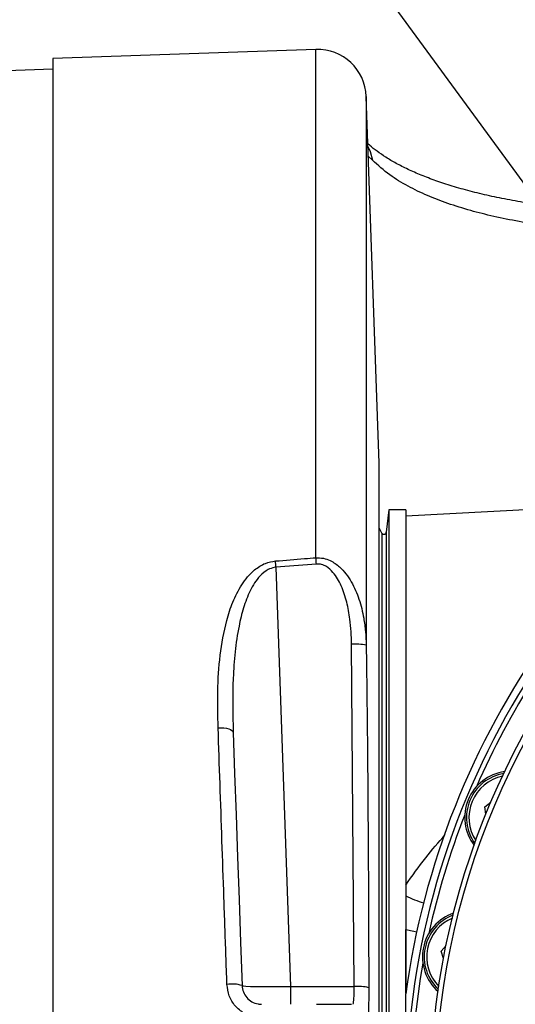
# Model space of a CAD drawing. Extents: x 0 to 8410, y 0 to 5940.
# Tile 48 of 161: x 881 to 983, y 4443 to 4645. Entities that reach past the tile are written whole.
import ezdxf

# ---------------------------------------------------------------- set-up
doc = ezdxf.new("R2010")
doc.units = 0
doc.header["$LTSCALE"] = 10
doc.linetypes.add('CENTERX2', pattern=[20.32, 12.7, -2.54, 2.54, -2.54])
doc.layers.get('0').update_dxf_attribs({"linetype": 'CONTINUOUS'})
doc.styles.add('SLDTEXTSTYLE0', font='TXT', dxfattribs={"width": 0.605})
doc.dimstyles.new('SLDDIMSTYLE1', dxfattribs={"dimtxt": 50, "dimasz": 50, "dimexe": 0, "dimexo": 0.0625, "dimgap": 12.5, "dimtad": 1, "dimdec": 1, "dimrnd": 1e-09, "dimzin": 12, "dimtxsty": 'SLDTEXTSTYLE0', "dimsah": 1, "dimcen": 0.09, "dimazin": 3, "dimtfac": 1, "dimtofl": 0, "dimtmove": 0, "dimatfit": 3, "dimtolj": 1, "dimtzin": 12})
doc.dimstyles.new('SLDDIMSTYLE6', dxfattribs={"dimtxt": 50, "dimasz": 50, "dimexe": 0, "dimexo": 0.0625, "dimgap": 12.5, "dimtad": 0, "dimtih": 1, "dimtoh": 1, "dimdec": 1, "dimrnd": 1e-09, "dimzin": 12, "dimtxsty": 'SLDTEXTSTYLE0', "dimblk1": 'NONE', "dimsah": 1, "dimcen": 0, "dimazin": 3, "dimtfac": 1, "dimtmove": 0, "dimatfit": 3, "dimtolj": 1, "dimtzin": 12})

# ---------------------------------------------------------------- blocks, each defined once
blk = doc.blocks.new('_D_19')
at = {"color": 7, "linetype": 'CONTINUOUS'}
for p, q in [((857.73, 4784.47), (645.25, 4784.47)), ((921.65, 4697.25), (857.73, 4784.47)), ((1323.64, 4148.79), (921.65, 4697.25))]:
    blk.add_line(p, q, dxfattribs=at)
blk.add_solid([(921.65, 4697.25), (898.15, 4742.01), (886.05, 4733.15)], dxfattribs=at)
at = {"color": 7, "linetype": 'CONTINUOUS', "char_height": 50, "attachment_point": 1, "style": 'SLDTEXTSTYLE0'}
for s, insert in [('%%c', (645.25, 4848.92)), ('680', (718.15, 4849.06))]:
    blk.add_mtext(s, dxfattribs=dict(at, insert=insert))
blk = doc.blocks.new('_NONE')
blk = doc.blocks.new('_D_21')
at = {"color": 7, "linetype": 'CONTINUOUS'}
for p, q in [((617.65, 4028.63), (617.65, 4923.91)), ((1627.65, 4028.63), (1627.65, 4923.91)), ((1627.65, 4908.91), (617.65, 4908.91))]:
    blk.add_line(p, q, dxfattribs=at)
for points in [[(617.65, 4908.91), (667.65, 4901.41), (667.65, 4916.41)], [(1627.65, 4908.91), (1577.65, 4916.41), (1577.65, 4901.41)]]:
    blk.add_solid(points, dxfattribs=at)
at = {"color": 7, "linetype": 'CONTINUOUS', "insert": (1046.26, 4973.37), "char_height": 50, "attachment_point": 1, "style": 'SLDTEXTSTYLE0'}
blk.add_mtext('1010', dxfattribs=at)

msp = doc.modelspace()

# ---------------------------------------------------------------- linework, layer by layer
at = {"color": 7, "linetype": 'CONTINUOUS'}
for p, q in [((941.684207, 4639.083435), (887.648021, 4637.196352)), ((887.648021, 4637.196352), (887.648021, 4208.847095)), ((887.648021, 4635.021736), (859.800806, 4634.049227)), ((954.657396, 4554.117014), (952.027118, 4629.43845)), ((954.657396, 4294.986059), (954.657396, 4554.117014)), ((1014.253197, 4546.093036), (960.148027, 4543.257524)), ((956.648027, 4544.52162), (956.144994, 4539.966871)), ((960.148027, 4544.52162), (956.648027, 4544.52162)), ((956.648027, 4544.52162), (956.648027, 4315.56802)), ((960.148027, 4544.52162), (960.148027, 4445.152094)), ((955.203121, 4539.793541), (954.657396, 4540.857603)), ((976.422375, 4483.590414), (977.658873, 4484.539081)), ((976.625805, 4482.045223), (976.422375, 4483.590414)), ((967.415696, 4453.899433), (968.443339, 4455.07126)), ((967.916688, 4452.423622), (967.415696, 4453.899433)), ((960.148027, 4400.891353), (960.148027, 4445.152094))]:
    msp.add_line(p, q, dxfattribs=at)
at = {"color": 8, "linetype": 'CONTINUOUS'}
for p, q in [((941.684207, 4534.720232), (941.684207, 4639.083435)), ((952.027118, 4629.43845), (952.027118, 4516.734649)), ((953.332459, 4616.342594), (952.455347, 4617.17539)), ((955.203121, 4539.793541), (955.203121, 4319.749643)), ((956.144994, 4539.966871), (956.144994, 4319.59634)), ((941.788917, 4533.431818), (933.489447, 4532.774259)), ((933.489447, 4532.774259), (936.496174, 4446.673204)), ((949.549427, 4446.673204), (949.028944, 4516.948511)), ((936.496174, 4446.673204), (936.496174, 4443.021824)), ((936.496174, 4446.673204), (949.549427, 4446.673204))]:
    msp.add_line(p, q, dxfattribs=at)
at = {"color": 8, "linetype": 'CONTINUOUS', "flags": 128}
for points in [[(952.384969, 4619.190981), (952.86723, 4618.107368), (953.332459, 4616.342594)], [(921.595787, 4499.808599), (922.190701, 4499.812891), (922.766229, 4499.774744), (923.299646, 4499.695827), (923.769822, 4499.579002), (924.158206, 4499.429037), (924.449434, 4499.251654), (924.631988, 4499.054243), (924.698656, 4498.844196)], [(960.148027, 4458.352138), (961.774056, 4458.016683), (962.404987, 4457.923939)]]:
    msp.add_lwpolyline(points, dxfattribs=at)
at = {"color": 7, "linetype": 'CONTINUOUS', "flags": 128}
msp.add_lwpolyline([(924.698656, 4498.844196), (924.992418, 4490.432073), (925.290351, 4481.900265), (925.591936, 4473.264028), (925.896635, 4464.538624), (926.203912, 4455.739548), (926.513215, 4446.882059)], dxfattribs=at)
at = {"color": 7, "linetype": 'CENTERX2'}
msp.add_circle((1122.648021, 4423.021738), 340, dxfattribs=at)
at = {"color": 7, "linetype": 'CONTINUOUS'}
for radius in [157.5, 157.5, 156.5]:
    msp.add_circle((1122.648021, 4423.021738), radius, dxfattribs=at)
for centre, radius, start, end in [((942.033207, 4629.089419), 10, 2, 92), ((1122.648021, 4423.021738), 164, 61.4619057, 172.24480166), ((1122.648021, 4423.021738), 162.5, 59.88756643, 180), ((955.648021, 4540.021738), 0.5, 207.15312464, 353.69804259), ((1122.648021, 4423.021738), 161.5, 147.36039912, 156.38960088), ((1122.648021, 4423.021738), 162.5, 180, 30.11243357), ((981.756392, 4481.380961), 9.5, 97.75148569, 217.24851431), ((981.756392, 4481.380961), 9.135, 99.26034368, 215.73965632), ((1122.648021, 4423.021738), 161.5, 158.61039912, 167.63960088), ((973.078266, 4452.773012), 9.5, 109.00148569, 228.49851431), ((973.078266, 4452.773012), 9.135, 110.51034368, 226.98965632), ((1122.648021, 4423.021738), 161.5, 169.86039912, 178.88960088)]:
    msp.add_arc(centre, radius, start, end, dxfattribs=at)
at = {"color": 8, "linetype": 'CONTINUOUS'}
for centre, radius, start, end in [((569.183648, 4503.656349), 365.467602, 4.56977155, 4.77134673), ((572.129181, 4504.037731), 370.826553, 4.54639983, 4.74612693), ((949.865374, 4507.551633), 9.43403, 76.75336521, 95.08657218), ((981.756392, 4481.380961), 8.635, 101.57099694, 213.42900306), ((971.587843, 4489.382579), 26.684078, 244.6140772, 253.06031853), ((973.078266, 4452.773012), 8.635, 112.82099693, 224.67900307), ((924.439935, 4439.981439), 7.205349, 73.27718562, 98.21524101), ((950.270622, 4437.169979), 9.530551, 76.17757133, 94.33982926)]:
    msp.add_arc(centre, radius, start, end, dxfattribs=at)
msp.add_ellipse((936.514433, 4447.021738), major_axis=(10.001227, 0.139344), ratio=0.0348259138, start_param=3.1423232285, end_param=4.7100778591, dxfattribs=at)
at = {"color": 7, "linetype": 'CONTINUOUS'}
for points, knots in [([(1089.4271, 4611.871054), (1087.176565, 4611.508971), (1082.615966, 4610.775229), (1075.854326, 4609.778549), (1069.085285, 4608.854165), (1062.358363, 4608.021469), (1055.686472, 4607.286217), (1049.071932, 4606.657037), (1042.542452, 4606.137461), (1036.110387, 4605.730673), (1029.806357, 4605.438479), (1023.648323, 4605.264504), (1017.677226, 4605.210985), (1011.89652, 4605.279695), (1006.29732, 4605.467902), (1000.88785, 4605.776572), (995.690743, 4606.203446), (990.71949, 4606.745546), (985.971434, 4607.401663), (981.498356, 4608.160573), (977.281232, 4609.022296), (973.339103, 4609.974249), (969.670517, 4611.01114), (966.31965, 4612.112835), (963.294613, 4613.264713), (960.563445, 4614.465243), (958.141225, 4615.694895), (956.023047, 4616.939726), (954.236199, 4618.173123), (953.02269, 4619.125516), (952.498446, 4619.638189), (952.364778, 4619.768907)], [0, 0, 0, 0, 0.031608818, 0.0640537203, 0.0969778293, 0.1303644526, 0.1641830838, 0.1984091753, 0.2332271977, 0.2682499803, 0.3036729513, 0.3393446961, 0.3750992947, 0.410732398, 0.4467274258, 0.4829823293, 0.5192814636, 0.555680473, 0.5922496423, 0.6290261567, 0.6651040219, 0.7017806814, 0.7383057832, 0.7744836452, 0.8101352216, 0.8457273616, 0.8813931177, 0.9168783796, 0.9523167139, 0.9878419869, 1, 1, 1, 1]), ([(960.148027, 4445.327093), (960.148027, 4447.417352), (960.148027, 4451.851161), (960.148027, 4456.104159), (960.148027, 4458.352138)], [0, 0, 0, 0, 0.47143654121, 1, 1, 1, 1]), ([(926.513215, 4446.882059), (926.573514, 4446.432158), (926.693985, 4445.533295), (927.431254, 4444.354715), (928.486605, 4443.484853), (929.581771, 4443.071996), (930.27175, 4443.034733), (930.51078, 4443.021824)], [0, 0, 0, 0, 0.2223336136, 0.4442032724, 0.6648377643, 0.8838894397, 1, 1, 1, 1]), ([(941.788917, 4443.021824), (942.298929, 4443.021824), (943.595284, 4443.021824), (945.590034, 4443.021824), (947.428139, 4443.021824), (948.713307, 4443.021824), (948.923738, 4443.021824), (949.028944, 4443.021824)], [0, 0, 0, 0, 0.1391347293, 0.3536545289, 0.5688503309, 0.784445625, 1, 1, 1, 1])]:
    msp.add_open_spline(points, degree=3, knots=knots, dxfattribs=at)
at = {"color": 8, "linetype": 'CONTINUOUS'}
for points, knots in [([(1092.728117, 4609.191706), (1092.413279, 4609.135341), (1088.728742, 4608.475715), (1080.939032, 4607.147911), (1069.644125, 4605.425354), (1057.189408, 4603.800866), (1045.852483, 4602.62891), (1035.973781, 4601.880113), (1028.072972, 4601.463816), (1020.817415, 4601.248702), (1013.840084, 4601.214774), (1007.129729, 4601.362464), (1000.718706, 4601.69062), (994.602897, 4602.198418), (988.816989, 4602.882055), (983.337453, 4603.742758), (978.198659, 4604.777153), (973.303101, 4606.008634), (968.72974, 4607.437832), (964.428165, 4609.100389), (960.413056, 4611.043488), (956.483342, 4613.433594), (954.446983, 4615.313629), (953.332459, 4616.342594)], [0, 0, 0, 0, 0.0043630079, 0.05106003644, 0.10941728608, 0.16777923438, 0.23808563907, 0.28748775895, 0.33040798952, 0.37332876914, 0.41661220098, 0.45989610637, 0.50362171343, 0.54734740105, 0.59143238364, 0.63551707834, 0.68046290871, 0.72540846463, 0.77358766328, 0.82176702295, 0.87312130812, 0.93055777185, 1, 1, 1, 1]), ([(921.595787, 4499.808599), (921.536489, 4502.31581), (921.417848, 4507.33207), (921.881689, 4514.705894), (922.990432, 4520.813204), (924.533251, 4525.629649), (926.02301, 4528.610922), (927.604846, 4530.793253), (929.161212, 4532.352384), (931.084899, 4533.639558), (932.679761, 4533.928178), (933.384752, 4534.055759)], [0, 0, 0, 0, 0.1912861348, 0.3827125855, 0.5732711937, 0.6778066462, 0.7820511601, 0.8340492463, 0.8859177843, 0.9495712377, 1, 1, 1, 1]), ([(933.384752, 4534.055759), (935.37829, 4534.215669), (938.144741, 4534.437578), (940.911271, 4534.658507), (941.684207, 4534.720232)], [0, 0, 0, 0, 0.7206121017, 1, 1, 1, 1]), ([(941.684207, 4534.720232), (942.201529, 4534.710761), (943.217887, 4534.692154), (944.921754, 4534.075484), (946.512384, 4532.968647), (947.914482, 4531.420672), (949.348269, 4529.243821), (950.650623, 4526.189938), (951.491177, 4522.715528), (951.921045, 4519.535185), (951.991684, 4517.670171), (952.027118, 4516.734649)], [0, 0, 0, 0, 0.0676796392, 0.1329668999, 0.2350665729, 0.3197507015, 0.4067665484, 0.5775849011, 0.7541238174, 0.8766644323, 1, 1, 1, 1]), ([(949.028944, 4516.948511), (948.954913, 4518.673014), (948.830207, 4521.577941), (948.089935, 4525.605612), (947.026156, 4528.885178), (945.615748, 4531.424243), (944.096595, 4532.824775), (942.879824, 4533.403477), (942.153071, 4533.422357), (941.788917, 4533.431818)], [0, 0, 0, 0, 0.2662138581, 0.4484374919, 0.6301619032, 0.7973296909, 0.8893079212, 0.9445355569, 1, 1, 1, 1]), ([(933.489447, 4532.774259), (933.031897, 4532.686453), (932.48091, 4532.580715), (931.332886, 4532.014231), (930.214028, 4531.083965), (929.055082, 4529.546821), (927.847828, 4527.378602), (926.74579, 4524.420056), (925.722729, 4520.219687), (925.033028, 4515.388838), (924.513132, 4508.125719), (924.624273, 4502.565479), (924.698656, 4498.844196)], [0, 0, 0, 0, 0.0352500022, 0.0424483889, 0.099079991, 0.1478892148, 0.1978325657, 0.3014377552, 0.4067763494, 0.5535375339, 0.7011975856, 1, 1, 1, 1]), ([(952.027118, 4516.734649), (952.052666, 4514.742428), (952.180408, 4504.781451), (952.431326, 4481.345342), (952.502731, 4459.900204), (952.5476, 4446.424534)], [0, 0, 0, 0, 0.0850089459, 0.4250390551, 1, 1, 1, 1]), ([(923.410346, 4447.112848), (923.342014, 4449.097133), (923.136973, 4455.051214), (922.797081, 4464.92265), (922.392005, 4476.685519), (921.990058, 4488.358948), (921.72735, 4495.988002), (921.595787, 4499.808599)], [0, 0, 0, 0, 0.11027929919, 0.33090616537, 0.5522173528, 0.77575235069, 1, 1, 1, 1]), ([(960.148027, 4467.496445), (961.488181, 4469.39733), (964.030617, 4473.003539), (966.892113, 4476.301121), (968.245273, 4477.8605)], [0, 0, 0, 0, 0.52711445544, 1, 1, 1, 1]), ([(930.406084, 4440.261413), (929.987818, 4440.284342), (928.780769, 4440.350511), (926.862838, 4441.084342), (925.015765, 4442.628517), (923.726414, 4444.719992), (923.515807, 4446.314436), (923.410346, 4447.112848)], [0, 0, 0, 0, 0.11599781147, 0.33475120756, 0.55525332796, 0.77729462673, 1, 1, 1, 1]), ([(949.330425, 4443.021824), (949.357588, 4443.066002), (949.411902, 4443.154338), (949.481047, 4443.844438), (949.529954, 4444.860061), (949.549093, 4445.875333), (949.549353, 4446.496532), (949.549427, 4446.673204)], [0, 0, 0, 0, 0.2276285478, 0.4551506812, 0.682531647, 0.9097102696, 1, 1, 1, 1]), ([(952.5476, 4446.424534), (952.547526, 4446.115182), (952.547267, 4445.027719), (952.528138, 4443.250554), (952.479229, 4441.472126), (952.410106, 4440.263264), (952.355765, 4440.108165), (952.328598, 4440.030624)], [0, 0, 0, 0, 0.0903755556, 0.3176963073, 0.5451079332, 0.7725797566, 1, 1, 1, 1])]:
    msp.add_open_spline(points, degree=3, knots=knots, dxfattribs=at)

# ---------------------------------------------------------------- dimensions: what is measured, and where the dimension line sits
at = {"color": 7, "linetype": 'CONTINUOUS'}
dim = msp.add_linear_dim(base=(617.648021, 4908.914086), p1=(1627.648021, 4008.6305), p2=(617.648021, 4008.6305), dimstyle='SLDDIMSTYLE1', dxfattribs=at)
dim.commit()
dim.dimension.update_dxf_attribs({"geometry": '_D_21', "text_midpoint": (1122.648021, 4908.914086), "dimtype": 160})
dim = msp.add_diameter_dim_2p(p1=(1323.641465, 4148.792572), p2=(921.654577, 4697.250904), dimstyle='SLDDIMSTYLE6', dxfattribs=at)
dim.commit()
dim.dimension.update_dxf_attribs({"geometry": '_D_19', "text_midpoint": (738.988009, 4824.05184), "dimtype": 163})

doc.saveas('drawing.dxf')
